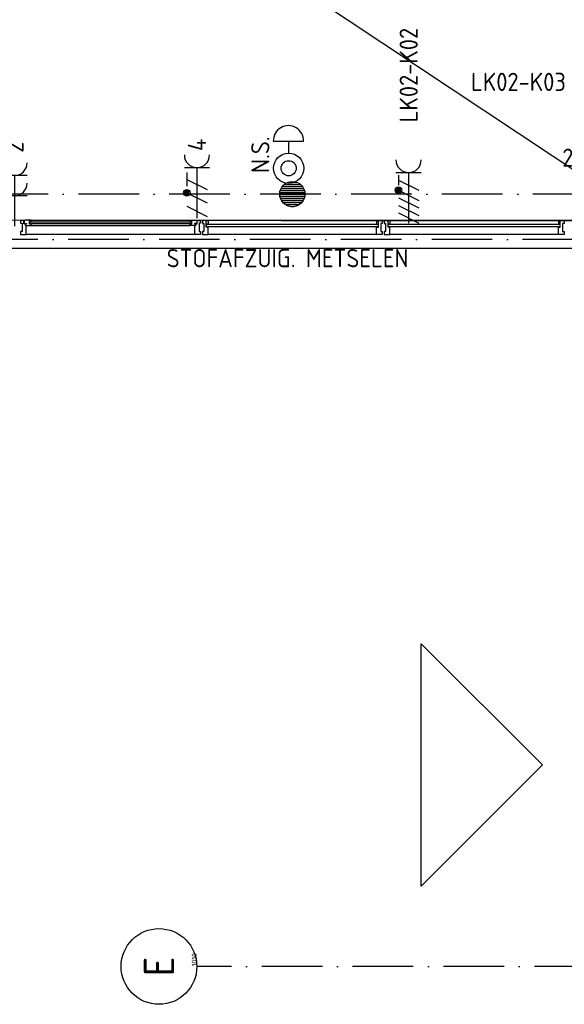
# Model space of a CAD drawing. Header units: millimetres. Extents: x 90707 to 259985, y -1262 to 84291.
# Tile 9 of 75: x 117447 to 122840, y 34032 to 43785. Entities that reach past the tile are written whole.
import ezdxf
from ezdxf.enums import TextEntityAlignment as Align

# ---------------------------------------------------------------- set-up
doc = ezdxf.new("R2010")
doc.units = ezdxf.units.MM
doc.header["$LTSCALE"] = 100
doc.linetypes.add('DASHDOT', pattern=[9, 6, -1.5, 0, -1.5])
doc.layers.get('0').update_dxf_attribs({"linetype": 'CONTINUOUS'})
for name, color, linetype in [('AL$1----_ALGEMEEN', 7, 'CONTINUOUS'), ('AL$7----_STRAMIEN', 1, 'DASHDOT'), ('AL$8----_HULPLIJNEN', 2, 'CONTINUOUS'), ('AL21----_BUITENWAND', 4, 'CONTINUOUS'), ('AL28----_KONSTRUKTIE', 3, 'CONTINUOUS'), ('AL31----_BUITENKOZ', 7, 'CONTINUOUS'), ('AL32----_BINNENKOZ', 7, 'CONTINUOUS'), ('ALN-----_BLOCKNAAM', 2, 'CONTINUOUS'), ('ALXAA---_GEWBETON', 12, 'CONTINUOUS'), ('ALXOU---_GLAS', 7, 'CONTINUOUS'), ('EB62208-_ATTRIB', 2, 'CONTINUOUS'), ('EB63103-_ATTRIB', 2, 'CONTINUOUS'), ('EB6441--_ATTRIB', 2, 'CONTINUOUS'), ('EL62208-_KRACHT-WCD400', 3, 'CONTINUOUS'), ('EL63103-_LICHT-WCD230V', 3, 'CONTINUOUS'), ('EL6441--_DATACOM', 3, 'CONTINUOUS'), ('VOLGNUMMER', 7, 'CONTINUOUS')]:
    doc.layers.add(name, color=color, linetype=linetype)
doc.styles.add('1_8', font='ISO', dxfattribs={"height": 1.8})
doc.styles.add('NORATT', font='isocp.shx')
doc.styles.get("Standard").update_dxf_attribs({"font": 'iso.shx'})

# ---------------------------------------------------------------- blocks, each defined once
blk = doc.blocks.new('ES3W2A')
for p, q in [((1.25, 2), (-1.25, 2)), ((0, 2), (0, -3)), ((1.25, 0), (-1.25, 0))]:
    blk.add_line(p, q)
for centre in [(0, 3.25), (0, 1.25)]:
    blk.add_arc(centre, 1.25, 180, 0)
at = {"style": '1_8'}
for tag, flags, p in [('VERMOGEN', 9, (-2.5, 5)), ('GROEP', 8, (0, 5)), ('SCHAK', 8, (2.5, 5)), ('GELIJK', 9, (5, 5)), ('KAST', 9, (7, 5)), ('TAL', 8, (2.5, 5))]:
    blk.add_attdef(tag, text='', height=1.8, rotation=90, dxfattribs=dict(at, flags=flags)).set_placement(p, align=Align.MIDDLE_CENTER)
at = {"style": '1_8', "width": 0.7, "flags": 8}
blk.add_attdef('DOEL', text='', height=1.8, rotation=90, dxfattribs=at).set_placement((-2.5, 5), align=Align.MIDDLE_LEFT)
at = {"style": '1_8', "flags": 9}
blk.add_attdef('M_CODE', text='', height=1.8, dxfattribs=at).set_placement((0, 0), align=Align.MIDDLE_CENTER)
blk = doc.blocks.new('ES111454')
for p, q in [((-1.51, 2.61), (1.49, 2.61)), ((-0.01, 2.61), (-0.01, 1.44))]:
    blk.add_line(p, q)
for radius in [1.5, 0.75]:
    blk.add_circle((0.01, -0.08), radius)
blk.add_arc((-0.01, 2.64), 1.5, 358.85401, 181.14599)
at = {"style": '1_8'}
for tag, flags, p in [('NUMMER', 8, (0.01, 5.42)), ('CODE', 8, (0.01, 2.92)), ('M_CODE', 9, (0.01, -0.08))]:
    blk.add_attdef(tag, text='', height=2, dxfattribs=dict(at, flags=flags)).set_placement(p, align=Align.MIDDLE)
blk = doc.blocks.new('ES2W2A')
at = {"color": 0, "ltscale": 0.5}
for p, q in [((-1.25, 2), (1.25, 2)), ((0, 2), (0, -3))]:
    blk.add_line(p, q, dxfattribs=at)
at = {"color": 1, "ltscale": 0.5}
for p, q in [((-1, 1.5), (-1, 0.167)), ((-1, 0.833), (1, -0.167)), ((-1.2, -0.767), (-1.2, -0.233)), ((-1.067, -0.827), (-1.067, -0.173)), ((-1, -0.5), (1, -1.5)), ((-0.933, -0.827), (-0.933, -0.173)), ((-0.8, -0.767), (-0.8, -0.233)), ((-1, -1.833), (1, -2.833))]:
    blk.add_line(p, q, dxfattribs=at)
blk.add_circle((-1, -0.5), 0.333, dxfattribs=at)
at = {"color": 0, "ltscale": 0.5}
blk.add_arc((0, 3.25), 1.25, 180, 0, dxfattribs=at)
at = {"ltscale": 0.5, "style": '1_8'}
for tag, flags, p in [('VERMOGEN', 9, (-2.5, 6.25)), ('SCHAK', 8, (2.5, 6.25)), ('GELIJK', 9, (5, 5)), ('KAST', 9, (7, 6.25)), ('GROEP', 8, (0, 4.25)), ('TAL', 8, (2.5, 6.25))]:
    blk.add_attdef(tag, text='', height=1.8, rotation=90, dxfattribs=dict(at, flags=flags)).set_placement(p, align=Align.MIDDLE_CENTER)
at = {"ltscale": 0.5, "style": '1_8', "flags": 8}
blk.add_attdef('DOEL', text='', height=1.8, rotation=90, dxfattribs=at).set_placement((-2.5, 2.75), align=Align.MIDDLE_LEFT)
at = {"ltscale": 0.5, "style": '1_8', "flags": 9}
blk.add_attdef('M_CODE', text='', height=1.8, dxfattribs=at).set_placement((0, 0), align=Align.MIDDLE_CENTER)
blk = doc.blocks.new('ES2W4A')
at = {"color": 0, "ltscale": 0.5}
for p, q in [((-1.25, 2), (1.25, 2)), ((0, 2), (0, -3))]:
    blk.add_line(p, q, dxfattribs=at)
at = {"color": 0}
for p, q in [((-1.25, 2), (1.25, 2)), ((0, 2), (0, -3))]:
    blk.add_line(p, q, dxfattribs=at)
at = {"color": 1, "ltscale": 0.5}
for p, q in [((-1, 1.75), (-1, 0.75)), ((-1, 1.25), (1, 0.25)), ((-1.2, -0.017), (-1.2, 0.517)), ((-1.067, -0.077), (-1.067, 0.577)), ((-1, 0.25), (1, -0.75)), ((-0.933, -0.077), (-0.933, 0.577)), ((-0.8, -0.017), (-0.8, 0.517)), ((-1, -0.5), (1, -1.5)), ((-1, -1.25), (1, -2.25)), ((-1, -2), (1, -3))]:
    blk.add_line(p, q, dxfattribs=at)
at = {"color": 1}
for p, q in [((-1, 1.75), (-1, 0.75)), ((-1, 1.25), (1, 0.25)), ((-1.2, -0.017), (-1.2, 0.517)), ((-1.067, -0.077), (-1.067, 0.577)), ((-1, 0.25), (1, -0.75)), ((-0.933, -0.077), (-0.933, 0.577)), ((-0.8, -0.017), (-0.8, 0.517)), ((-1, -0.5), (1, -1.5)), ((-1, -1.25), (1, -2.25)), ((-1, -2), (1, -3))]:
    blk.add_line(p, q, dxfattribs=at)
at = {"color": 1, "ltscale": 0.5}
blk.add_circle((-1, 0.25), 0.333, dxfattribs=at)
at = {"color": 1}
blk.add_circle((-1, 0.25), 0.333, dxfattribs=at)
at = {"color": 0, "ltscale": 0.5}
blk.add_arc((0, 3.25), 1.25, 180, 0, dxfattribs=at)
at = {"color": 0}
blk.add_arc((0, 3.25), 1.25, 180, 0, dxfattribs=at)
at = {"ltscale": 0.5, "style": 'NORATT'}
for tag, flags, p in [('VERMOGEN', 9, (-3.75, 4.25)), ('GROEP', 8, (1.25, 4.25)), ('DOEL', 8, (-1.25, 4.25)), ('KAST', 9, (3.75, 4.25)), ('TAL', 8, (-3.75, 4.25))]:
    blk.add_attdef(tag, text='', height=1.8, rotation=90, dxfattribs=dict(at, flags=flags)).set_placement(p, align=Align.MIDDLE_LEFT)
at = {"style": '1_8'}
for tag, flags, p in [('VERMOGEN', 9, (-3.75, 4.25)), ('GROEP', 8, (1.25, 4.25)), ('DOEL', 8, (-1.25, 4.25)), ('KAST', 9, (3.75, 4.25)), ('TAL', 8, (-3.75, 4.25))]:
    blk.add_attdef(tag, text='', height=1.8, rotation=90, dxfattribs=dict(at, flags=flags)).set_placement(p, align=Align.MIDDLE_LEFT)
at = {"color": 0, "ltscale": 0.5, "style": 'NORATT', "width": 0.7, "flags": 8}
blk.add_attdef('SCHAK', text='', height=1.8, rotation=90, dxfattribs=at).set_placement((3.75, 4.25), align=Align.MIDDLE_LEFT)
at = {"color": 0, "style": '1_8', "width": 0.7, "flags": 8}
blk.add_attdef('SCHAK', text='', height=1.8, rotation=90, dxfattribs=at).set_placement((3.75, 4.25), align=Align.MIDDLE_LEFT)
at = {"ltscale": 0.5, "style": 'NORATT', "flags": 9}
blk.add_attdef('GELIJK', text='', height=1.8, rotation=90, dxfattribs=at).set_placement((5, 5), align=Align.MIDDLE_CENTER)
at = {"style": '1_8', "flags": 9}
blk.add_attdef('GELIJK', text='', height=1.8, rotation=90, dxfattribs=at).set_placement((5, 5), align=Align.MIDDLE_CENTER)
at = {"ltscale": 0.5, "style": 'NORATT', "flags": 9}
blk.add_attdef('M_CODE', text='', height=1.8, dxfattribs=at).set_placement((0, 0), align=Align.MIDDLE_CENTER)
at = {"style": '1_8', "flags": 9}
blk.add_attdef('M_CODE', text='', height=1.8, dxfattribs=at).set_placement((0, 0), align=Align.MIDDLE_CENTER)
blk = doc.blocks.new('1010')
at = {"layer": 'AL$7----_STRAMIEN', "color": 7, "linetype": 'Continuous'}
blk.add_circle((0, 750), 750, dxfattribs=at)
at = {"layer": 'AL$7----_STRAMIEN', "color": 3, "linetype": 'Continuous'}
blk.add_attdef('STR-NAAM', text='', height=600, rotation=360, dxfattribs=at).set_placement((0, 750), align=Align.MIDDLE)
at = {"layer": 'ALN-----_BLOCKNAAM', "linetype": 'Continuous'}
blk.add_text('1010', height=100, dxfattribs=at).set_placement((0, 0))
blk = doc.blocks.new('A$Cca306792')
at = {"layer": 'AL$1----_ALGEMEEN', "color": 8}
for q in [(15104.8, 54657.2), (15104.8, 43062.7)]:
    blk.add_line((32565.8, 43058.7), q, dxfattribs=at)
at = {"layer": 'AL$7----_STRAMIEN', "color": 1}
for points in [[(135522, 43319.5), (3452.1, 43319.5)], [(146221.5, 42869.5), (2867.2, 42869.5)], [(101067.5, 35669.5), (52728.3, 35669.5), (28082.6, 35669.5)]]:
    blk.add_lwpolyline(points, dxfattribs=at)
at = {"layer": 'AL$8----_HULPLIJNEN', "color": 8}
blk.add_line((28917, 43059.7), (66118.3, 43059.7), dxfattribs=at)
at = {"layer": 'AL21----_BUITENWAND', "color": 8}
blk.add_line((35328.3, 42779.5), (6888.3, 42779.5), dxfattribs=at)
at = {"layer": 'AL28----_KONSTRUKTIE', "color": 8}
blk.add_circle((29028.3, 43319.5), 125, dxfattribs=at)
blk.add_circle((29028.3, 43319.5), 125, dxfattribs=at)
at = {"layer": 'AL31----_BUITENKOZ', "color": 8}
for p, q in [((26337.3, 43059.7), (26337.3, 43030.2)), ((26370.3, 43059.7), (26337.3, 43059.7)), ((26337.3, 43030.2), (26351.3, 43030.2)), ((26351.3, 43030.2), (26351.3, 42950.2)), ((26370.3, 43023.7), (26370.3, 43059.7)), ((26384.3, 43023.7), (26370.3, 43023.7)), ((26380.6, 43058.4), (26373.5, 43058.4)), ((26373.5, 43058.4), (26373.5, 43028.7)), ((26373.5, 43028.7), (26396, 43028.7)), ((26383, 43062.7), (26380.6, 43058.4)), ((26425.5, 43062.7), (26383, 43062.7)), ((26384.3, 43008.7), (26384.3, 43023.7)), ((26396, 43023.7), (26388, 43023.7)), ((26388, 43023.7), (26388, 43008.7)), ((26396, 43028.7), (26396, 43023.7)), ((26425.5, 43021.7), (26425.5, 43062.7)), ((26425.5, 43060.4), (26425.5, 43046.8)), ((26442.5, 43060.4), (26425.5, 43060.4)), ((26425.5, 43046.8), (26442.5, 43046.8)), ((26442.5, 43021.7), (26425.5, 43021.7)), ((26440.4, 43062.7), (28016.2, 43062.7)), ((26440.4, 43008.7), (26442.5, 43021.7)), ((26442.5, 43046.8), (26442.5, 43060.4)), ((28014.1, 43046.8), (28014.1, 43060.4)), ((28014.1, 43060.4), (28031.1, 43060.4)), ((28031.1, 43046.8), (28014.1, 43046.8)), ((28016.2, 43008.7), (28014.1, 43021.7)), ((28014.1, 43021.7), (28031.1, 43021.7)), ((28031.1, 43021.7), (28031.1, 43062.7)), ((28031.1, 43062.7), (28073.6, 43062.7)), ((28031.1, 43060.4), (28031.1, 43046.8)), ((28083.1, 43028.7), (28060.6, 43028.7)), ((28060.6, 43028.7), (28060.6, 43023.7)), ((28060.6, 43023.7), (28068.6, 43023.7)), ((28068.6, 43023.7), (28068.6, 43008.7)), ((28072.3, 43008.7), (28072.3, 43023.7)), ((28072.3, 43023.7), (28086.3, 43023.7)), ((28073.6, 43062.7), (28076.1, 43058.4)), ((28076.1, 43058.4), (28083.1, 43058.4)), ((28083.1, 43058.4), (28083.1, 43028.7)), ((28086.3, 43023.7), (28086.3, 43059.7)), ((28086.3, 43059.7), (28119.3, 43059.7)), ((28119.3, 43030.2), (28105.3, 43030.2)), ((28105.3, 43030.2), (28105.3, 42950.2)), ((28119.3, 43059.7), (28119.3, 43030.2)), ((29863.3, 43059.7), (28193.3, 43059.7)), ((31663.3, 43059.7), (29993.3, 43059.7)), ((26351.3, 42950.2), (26337.3, 42950.2)), ((26337.3, 42950.2), (26337.3, 42920.7)), ((26337.3, 42920.7), (26393.3, 42920.7)), ((26393.3, 43008.7), (26384.3, 43008.7)), ((26388, 43008.7), (26393.3, 43008.7)), ((26393.3, 42920.7), (26393.3, 43008.7)), ((26393.3, 43008.7), (26440.4, 43008.7)), ((28063.3, 42920.7), (26393.3, 42920.7)), ((26440.4, 43008.7), (28016.2, 43008.7)), ((28063.3, 43008.7), (28016.2, 43008.7)), ((28063.3, 42920.7), (28063.3, 43008.7)), ((28063.3, 43008.7), (28072.3, 43008.7)), ((28068.6, 43008.7), (28063.3, 43008.7)), ((28119.3, 42920.7), (28063.3, 42920.7)), ((28105.3, 42950.2), (28119.3, 42950.2)), ((28119.3, 42950.2), (28119.3, 42920.7)), ((29863.3, 42920.7), (28193.3, 42920.7)), ((31663.3, 42920.7), (29993.3, 42920.7))]:
    blk.add_line(p, q, dxfattribs=at)
at = {"layer": 'AL31----_BUITENKOZ', "color": 8, "linetype": 'Continuous'}
for p, q in [((28176.3, 43059.7), (28137.3, 43059.7)), ((28137.3, 43059.7), (28137.3, 43053.7)), ((28137.3, 43053.7), (28137.3, 43039.7)), ((28137.3, 43039.7), (28137.3, 43039.7)), ((28137.3, 43039.7), (28137.3, 43029.7)), ((28137.3, 43029.7), (28151.3, 43029.7)), ((28151.3, 43029.7), (28151.3, 42949.7)), ((28176.3, 42992.7), (28176.3, 43059.7)), ((28176.3, 43022.7), (28176.3, 43054.7)), ((28176.3, 43054.7), (28181.3, 43054.7)), ((28193.3, 43022.7), (28176.3, 43022.7)), ((28181.3, 43054.7), (28181.3, 43059.7)), ((28181.3, 43059.7), (28193.3, 43059.7)), ((28193.3, 43059.7), (28193.3, 43022.7)), ((29875.3, 43059.7), (29863.3, 43059.7)), ((29863.3, 43059.7), (29863.3, 43022.7)), ((29863.3, 43022.7), (29880.3, 43022.7)), ((29875.3, 43054.7), (29875.3, 43059.7)), ((29880.3, 43054.7), (29875.3, 43054.7)), ((29880.3, 43059.7), (29919.3, 43059.7)), ((29880.3, 42992.7), (29880.3, 43059.7)), ((29880.3, 43022.7), (29880.3, 43054.7)), ((29919.3, 43029.7), (29905.3, 43029.7)), ((29905.3, 43029.7), (29905.3, 42949.7)), ((29919.3, 43059.7), (29919.3, 43053.7)), ((29919.3, 43053.7), (29919.3, 43039.7)), ((29919.3, 43039.7), (29919.3, 43039.7)), ((29919.3, 43039.7), (29919.3, 43029.7)), ((29976.3, 43059.7), (29937.3, 43059.7)), ((29937.3, 43059.7), (29937.3, 43053.7)), ((29937.3, 43053.7), (29937.3, 43039.7)), ((29937.3, 43039.7), (29937.3, 43039.7)), ((29937.3, 43039.7), (29937.3, 43029.7)), ((29937.3, 43029.7), (29951.3, 43029.7)), ((29951.3, 43029.7), (29951.3, 42949.7)), ((29976.3, 42992.7), (29976.3, 43059.7)), ((29976.3, 43022.7), (29976.3, 43054.7)), ((29976.3, 43054.7), (29981.3, 43054.7)), ((29993.3, 43022.7), (29976.3, 43022.7)), ((29981.3, 43054.7), (29981.3, 43059.7)), ((29981.3, 43059.7), (29993.3, 43059.7)), ((29993.3, 43059.7), (29993.3, 43022.7)), ((31675.3, 43059.7), (31663.3, 43059.7)), ((31663.3, 43059.7), (31663.3, 43022.7)), ((31663.3, 43022.7), (31680.3, 43022.7)), ((31675.3, 43054.7), (31675.3, 43059.7)), ((31680.3, 43054.7), (31675.3, 43054.7)), ((31680.3, 43059.7), (31719.3, 43059.7)), ((31680.3, 42992.7), (31680.3, 43059.7)), ((31680.3, 43022.7), (31680.3, 43054.7)), ((31719.3, 43029.7), (31705.3, 43029.7)), ((31705.3, 43029.7), (31705.3, 42949.7)), ((31719.3, 43059.7), (31719.3, 43053.7)), ((31719.3, 43053.7), (31719.3, 43039.7)), ((31719.3, 43039.7), (31719.3, 43039.7)), ((31719.3, 43039.7), (31719.3, 43029.7)), ((28151.3, 42949.7), (28137.3, 42949.7)), ((28137.3, 42949.7), (28137.3, 42940.7)), ((28137.3, 42940.7), (28137.3, 42940.7)), ((28137.3, 42940.7), (28137.3, 42926.7)), ((28137.3, 42926.7), (28137.3, 42920.7)), ((28137.3, 42920.7), (28156.2, 42920.7)), ((28156.2, 42920.7), (28193.3, 42920.7)), ((28193.3, 42992.7), (28176.3, 42992.7)), ((28193.3, 42939.7), (28193.3, 42992.7)), ((28193.3, 42931.7), (28193.3, 42939.7)), ((28193.3, 42927.7), (28193.3, 42931.7)), ((28193.3, 42920.7), (28193.3, 42927.7)), ((29863.3, 42939.7), (29863.3, 42992.7)), ((29863.3, 42992.7), (29880.3, 42992.7)), ((29863.3, 42931.7), (29863.3, 42939.7)), ((29863.3, 42927.7), (29863.3, 42931.7)), ((29863.3, 42920.7), (29863.3, 42927.7)), ((29900.4, 42920.7), (29863.3, 42920.7)), ((29919.3, 42920.7), (29900.4, 42920.7)), ((29905.3, 42949.7), (29919.3, 42949.7)), ((29919.3, 42949.7), (29919.3, 42940.2)), ((29919.3, 42940.2), (29919.3, 42940.2)), ((29919.3, 42940.2), (29919.3, 42926.7)), ((29919.3, 42926.7), (29919.3, 42920.7)), ((29951.3, 42949.7), (29937.3, 42949.7)), ((29937.3, 42949.7), (29937.3, 42940.7)), ((29937.3, 42940.7), (29937.3, 42940.7)), ((29937.3, 42940.7), (29937.3, 42926.7)), ((29937.3, 42926.7), (29937.3, 42920.7)), ((29937.3, 42920.7), (29956.2, 42920.7)), ((29956.2, 42920.7), (29993.3, 42920.7)), ((29993.3, 42992.7), (29976.3, 42992.7)), ((29993.3, 42939.7), (29993.3, 42992.7)), ((29993.3, 42931.7), (29993.3, 42939.7)), ((29993.3, 42927.7), (29993.3, 42931.7)), ((29993.3, 42920.7), (29993.3, 42927.7)), ((31663.3, 42939.7), (31663.3, 42992.7)), ((31663.3, 42992.7), (31680.3, 42992.7)), ((31663.3, 42931.7), (31663.3, 42939.7)), ((31663.3, 42927.7), (31663.3, 42931.7)), ((31663.3, 42920.7), (31663.3, 42927.7)), ((31700.4, 42920.7), (31663.3, 42920.7)), ((31719.3, 42920.7), (31700.4, 42920.7)), ((31705.3, 42949.7), (31719.3, 42949.7)), ((31719.3, 42949.7), (31719.3, 42940.2)), ((31719.3, 42940.2), (31719.3, 42940.2)), ((31719.3, 42940.2), (31719.3, 42926.7)), ((31719.3, 42926.7), (31719.3, 42920.7))]:
    blk.add_line(p, q, dxfattribs=at)
at = {"layer": 'AL32----_BINNENKOZ', "color": 8}
for p, q in [((30304.7, 38866.3), (31504.7, 37666.3)), ((30304.7, 36466.3), (30304.7, 38866.3)), ((31504.7, 37666.3), (30304.7, 36466.3))]:
    blk.add_line(p, q, dxfattribs=at)
at = {"layer": 'ALXAA---_GEWBETON', "color": 8}
for p, q in [((28947.9, 43415.2), (29108.7, 43415.2)), ((28947.9, 43415.2), (29108.7, 43415.2)), ((28981, 43435.2), (29075.6, 43435.2)), ((28981, 43435.2), (29075.6, 43435.2)), ((28903.4, 43315.2), (29153.2, 43315.2)), ((28903.4, 43315.2), (29153.2, 43315.2)), ((28904.3, 43335.2), (29152.3, 43335.2)), ((28904.3, 43335.2), (29152.3, 43335.2)), ((28908.5, 43355.2), (29148.1, 43355.2)), ((28908.5, 43355.2), (29148.1, 43355.2)), ((28916.4, 43375.2), (29140.2, 43375.2)), ((28916.4, 43375.2), (29140.2, 43375.2)), ((28928.9, 43395.2), (29127.8, 43395.2)), ((28928.9, 43395.2), (29127.8, 43395.2)), ((28905.7, 43295.2), (29150.9, 43295.2)), ((28905.7, 43295.2), (29150.9, 43295.2)), ((28911.4, 43275.2), (29145.2, 43275.2)), ((28911.4, 43275.2), (29145.2, 43275.2)), ((28921.1, 43255.2), (29135.5, 43255.2)), ((28921.1, 43255.2), (29135.5, 43255.2)), ((28936, 43235.2), (29120.6, 43235.2)), ((28936, 43235.2), (29120.6, 43235.2)), ((28959.4, 43215.2), (29097.2, 43215.2)), ((28959.4, 43215.2), (29097.2, 43215.2)), ((29015, 43195.2), (29041.7, 43195.2)), ((29015, 43195.2), (29041.7, 43195.2))]:
    blk.add_line(p, q, dxfattribs=at)
at = {"layer": 'ALXOU---_GLAS', "color": 8}
for p, q in [((26427.5, 43023.7), (26427.5, 43044.8)), ((26427.5, 43044.8), (28029.1, 43044.8)), ((28029.1, 43023.7), (26427.5, 43023.7)), ((28029.1, 43044.8), (28029.1, 43023.7)), ((28178.3, 42994.7), (28178.3, 43020.7)), ((28178.3, 43020.7), (29878.3, 43020.7)), ((29878.3, 43020.7), (29878.3, 42994.7)), ((29978.3, 42994.7), (29978.3, 43020.7)), ((29978.3, 43020.7), (31678.3, 43020.7)), ((31678.3, 43020.7), (31678.3, 42994.7)), ((29878.3, 42994.7), (28178.3, 42994.7)), ((31678.3, 42994.7), (29978.3, 42994.7))]:
    blk.add_line(p, q, dxfattribs=at)
at = {"layer": 'AL$7----_STRAMIEN', "xscale": 0.5, "yscale": 0.5, "zscale": 0.5, "rotation": 90}
blk.add_blockref('1010', (28082.6, 35669.5), dxfattribs=at).add_auto_attribs({'STR-NAAM': 'E'})
at = {"layer": 'VOLGNUMMER', "color": 252, "linetype": 'ByBlock'}
for tag, p in [('0.28', (16186.8, 74214.2)), ('0.16', (78892.6, 73104.9)), ('0.17', (62961.4, 72993.7)), ('0.29', (35887.3, 72528.7)), ('0.18', (53124.4, 64542.4)), ('0.701', (85482.2, 63517.2)), ('0.32', (36092.4, 63165.6)), ('0.30', (29365.6, 63127.8)), ('0.12', (90689.5, 63023.6)), ('0.29A', (33164.9, 62744.5)), ('0.30', (38191.2, 61493.7)), ('0.19', (61479.4, 61433)), ('0.27', (17657, 61362.6)), ('0.14', (89762.2, 60088.3)), ('0.33', (45869.2, 59450.3)), ('0.15', (73453.9, 57402.1)), ('0.801', (112714.4, 57073.3)), ('0.25', (28058.4, 57013.2)), ('0.18A', (61029.2, 56759.4)), ('0.26A', (36299, 54851)), ('0.20', (60894.5, 53506.4)), ('0.800', (90980.3, 50804)), ('0.25A', (73288.1, 48435.5)), ('0.300', (94483.1, 48257)), ('0.21', (58702.5, 48177.6)), ('0.24', (35040.6, 47782.8)), ('0.102', (87630.8, 47613.4)), ('0.203', (95794.7, 46197)), ('0.26', (18559.4, 46118.8)), ('0.802', (68387.3, 42721)), ('0.204', (95496.6, 42148.7)), ('0.07B', (66790.5, 38908.8)), ('0.702', (95327.1, 36512.9))]:
    blk.add_attdef(tag, text='', height=250, dxfattribs=at).set_placement(p, align=Align.MIDDLE_CENTER)
at = {"layer": 'VOLGNUMMER', "color": 8, "linetype": 'ByBlock'}
blk.add_attdef('0.600', text='', height=250, dxfattribs=at).set_placement((96800.2, 48299.9), align=Align.MIDDLE_CENTER)

msp = doc.modelspace()

# ---------------------------------------------------------------- block references
at = {"layer": 'EL62208-_KRACHT-WCD400', "ltscale": 0.5}
ref = msp.add_blockref('ES2W4A', (121298.1, 42070.6), dxfattribs=dict(at, xscale=100, yscale=100, zscale=100))
ref.add_attrib('GROEP', 'LK02-K02', dxfattribs={"layer": 'EB62208-_ATTRIB', "color": 1, "ltscale": 0.5, "height": 180, "rotation": 90, "style": 'NORATT', "flags": 8}).set_placement((121298.6, 43704.2, -1050), align=Align.MIDDLE_RIGHT)
ref = msp.add_blockref('ES2W4A', (123312.8, 43179.3, 1050), dxfattribs=dict(at, xscale=100, yscale=100, zscale=100, rotation=90))
ref.add_attrib('GROEP', 'LK02-K03', dxfattribs={"layer": 'EB62208-_ATTRIB', "color": 1, "ltscale": 0.5, "height": 180, "style": 'NORATT', "flags": 8}).set_placement((122855.6, 43169.2), align=Align.MIDDLE_RIGHT)
at = {"layer": 'EL63103-_LICHT-WCD230V'}
ref = msp.add_blockref('ES3W2A', (117394.6, 42041.2, 1050), dxfattribs=dict(at, xscale=100, yscale=100, zscale=100))
ref.add_attrib('GROEP', '2', dxfattribs={"layer": 'EB63103-_ATTRIB', "color": 1, "height": 180, "rotation": 90, "style": '1_8', "flags": 8}).set_placement((117394.6, 42466.2, 1050), align=Align.MIDDLE_LEFT)
ref = msp.add_blockref('ES2W2A', (119202, 42119.9), dxfattribs=dict(at, xscale=100, yscale=100, zscale=100))
ref.add_attrib('DOEL', 'STOFAFZUIG. METSELEN', dxfattribs={"layer": 'EB63103-_ATTRIB', "color": 1, "height": 180, "style": '1_8', "flags": 8}).set_placement((118902, 41422.7), align=Align.MIDDLE_LEFT)
ref.add_attrib('GROEP', '4', dxfattribs={"layer": 'EB63103-_ATTRIB', "color": 1, "height": 180, "rotation": 90, "style": '1_8', "flags": 8}).set_placement((119202, 42544.9), align=Align.MIDDLE_CENTER)
ref = msp.add_blockref('ES3W2A', (123327.2, 42421.1, 1050), dxfattribs=dict(at, xscale=-100, yscale=100, zscale=100, rotation=90))
ref.add_attrib('GROEP', '2', dxfattribs={"layer": 'EB63103-_ATTRIB', "color": 1, "height": 180, "style": '1_8', "flags": 8}).set_placement((122819.8, 42417.9, 1050), align=Align.MIDDLE_LEFT)
at = {"layer": 'EL6441--_DATACOM'}
msp.add_blockref('A$Cca306792', (91118.2, -1262.1), dxfattribs=at)
ref = msp.add_blockref('ES111454', (120109.1, 42321.5), dxfattribs=dict(at, xscale=100, yscale=100, zscale=100))
ref.add_attrib('CODE', 'N.S.', dxfattribs={"layer": 'EB6441--_ATTRIB', "color": 1, "height": 180, "rotation": 90, "style": '1_8', "flags": 8}).set_placement((119829.4, 42447.9), align=Align.MIDDLE)

doc.saveas('drawing.dxf')
